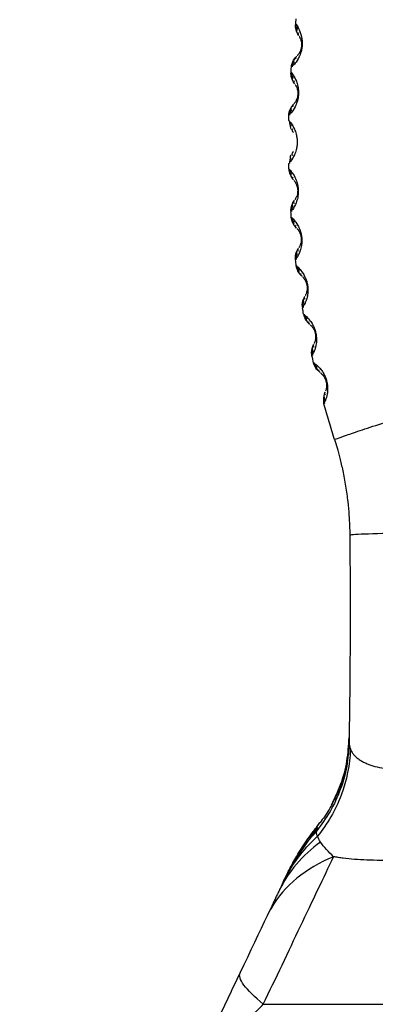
# Model space of a CAD drawing. Header units: millimetres. Extents: x 13 to 546, y 13 to 419.
# Tile 5 of 24: x 192 to 214, y 187 to 247. Entities that reach past the tile are written whole.
import ezdxf

# ---------------------------------------------------------------- set-up
doc = ezdxf.new("R2010")
doc.units = ezdxf.units.MM
doc.header["$LTSCALE"] = 2
doc.linetypes.add('SLD-Solid', pattern=[0])
doc.layers.add('DIMENSIONS', color=140, linetype='SLD-Solid', lineweight=25)
doc.styles.add('SLDTEXTSTYLE0', font='VERDANA.TTF')
doc.dimstyles.new('SLDDIMSTYLE0', dxfattribs={"dimtxt": 4.316016, "dimasz": 6.604, "dimexe": 0, "dimexo": 0.0625, "dimgap": 1.079004, "dimtad": 0, "dimtih": 1, "dimtoh": 1, "dimrnd": 1e-09, "dimzin": 12, "dimdsep": 46, "dimtxsty": 'SLDTEXTSTYLE0', "dimsah": 1, "dimcen": 0.09, "dimadec": 0, "dimazin": 3, "dimtfac": 1, "dimtofl": 0, "dimtmove": 0, "dimatfit": 3, "dimfxl": 0, "dimfrac": 2, "dimtolj": 1, "dimtzin": 12, "dimarcsym": 0})

# ---------------------------------------------------------------- blocks, each defined once
blk = doc.blocks.new('_D')
at = {"layer": 'DIMENSIONS'}
for p, q in [((235.84, 356.299), (169.748, 356.299)), ((176.098, 356.299), (176.098, 251.089)), ((169.686, 243.264), (168.236, 243.264)), ((168.236, 243.264), (168.236, 236.404)), ((182.511, 243.264), (183.96, 243.264)), ((183.96, 243.264), (183.96, 236.404)), ((168.236, 236.404), (169.686, 236.404)), ((183.96, 236.404), (182.511, 236.404)), ((176.098, 148.45), (176.098, 235.438)), ((190.931, 148.45), (169.748, 148.45))]:
    blk.add_line(p, q, dxfattribs=at)
for points in [[(176.098, 356.299), (175.082, 349.695), (177.114, 349.695)], [(176.098, 148.45), (177.114, 155.054), (175.082, 155.054)]]:
    blk.add_solid(points, dxfattribs=at)
at = {"layer": 'DIMENSIONS', "char_height": 4.2333, "attachment_point": 1, "style": 'SLDTEXTSTYLE0'}
for s, insert in [('207.8', (167.89, 249.607)), ('8.18', (169.686, 241.781))]:
    blk.add_mtext(s, dxfattribs=dict(at, insert=insert))
blk = doc.blocks.new('_D_1')
at = {"layer": 'DIMENSIONS'}
for p, q in [((235.84, 356.299), (148.521, 356.299)), ((154.871, 356.299), (154.871, 222.313)), ((146.663, 214.487), (145.213, 214.487)), ((145.213, 214.487), (145.213, 207.627)), ((163.079, 214.487), (164.528, 214.487)), ((164.528, 214.487), (164.528, 207.627)), ((145.213, 207.627), (146.663, 207.627)), ((164.528, 207.627), (163.079, 207.627)), ((154.871, 91.063), (154.871, 206.661)), ((219.392, 91.063), (148.521, 91.063))]:
    blk.add_line(p, q, dxfattribs=at)
for points in [[(154.871, 356.299), (153.855, 349.695), (155.887, 349.695)], [(154.871, 91.063), (155.887, 97.667), (153.855, 97.667)]]:
    blk.add_solid(points, dxfattribs=at)
at = {"layer": 'DIMENSIONS', "char_height": 4.2333, "attachment_point": 1, "style": 'SLDTEXTSTYLE0'}
for s, insert in [('265.2', (146.663, 220.83)), ('10.44', (146.663, 213.004))]:
    blk.add_mtext(s, dxfattribs=dict(at, insert=insert))

msp = doc.modelspace()

# ---------------------------------------------------------------- linework, layer by layer
for p, q in [((208.854, 247.193), (208.856, 247.096)), ((208.613, 244.656), (208.592, 244.562)), ((208.566, 244.221), (208.573, 244.124)), ((208.451, 241.683), (208.435, 241.588)), ((208.628, 240.585), (208.671, 240.529)), ((208.671, 239.334), (208.627, 239.278)), ((208.433, 238.268), (208.448, 238.173)), ((208.567, 235.747), (208.56, 235.65)), ((208.587, 235.287), (208.607, 235.193)), ((208.844, 232.783), (208.843, 232.687)), ((208.89, 232.303), (208.915, 232.21)), ((209.27, 229.823), (209.273, 229.727)), ((209.345, 229.312), (209.374, 229.221)), ((209.848, 226.862), (209.856, 226.767)), ((209.955, 226.326), (209.989, 226.238)), ((210.578, 223.913), (210.591, 223.818)), ((212.109, 202.925), (212.053, 202.363)), ((212.109, 202.925), (212.053, 202.363)), ((212.11, 202.873), (212.066, 202.181)), ((212.053, 202.363), (212.039, 202.223)), ((212.053, 202.363), (212.039, 202.224)), ((210.147, 197.746), (210.311, 197.991)), ((210.154, 197.701), (208.653, 195.514)), ((210.153, 197.701), (208.66, 195.527)), ((208.884, 195.913), (208.422, 195.082)), ((208.417, 195.072), (208.269, 194.762)), ((208.571, 195.351), (208.426, 195.09)), ((208.069, 194.359), (208.295, 194.761)), ((208.069, 194.359), (208.29, 194.753)), ((208.204, 194.642), (208.183, 194.599)), ((207.342, 192.834), (207.058, 192.238))]:
    msp.add_line(p, q)
at = {"flags": 128}
msp.add_lwpolyline([(207.058, 192.238), (206.879, 191.861), (206.687, 191.458), (206.484, 191.033), (206.273, 190.59), (206.056, 190.134), (205.835, 189.67), (205.613, 189.203), (205.391, 188.738)], dxfattribs=at)
for centre, start, end in [((209.384, 238.625), 179.99991, 181.22868), ((209.392, 238.307), 181.53532, 223.42855), ((209.519, 235.705), 179.99971, 184.04825), ((210.222, 229.876), 179.9993, 189.71378), ((210.289, 229.494), 190.0881, 231.52163)]:
    msp.add_arc(centre, 1, start, end)
for points, knots in [([(208.815, 247.211), (208.843, 247.18), (208.886, 247.132), (209.093, 246.748), (209.192, 246.392), (209.221, 246.13), (209.221, 245.955), (209.212, 245.827), (209.196, 245.7), (209.161, 245.529), (209.081, 245.279), (208.916, 244.953), (208.708, 244.701), (208.668, 244.667), (208.649, 244.651)], [0, 0, 0, 0, 0.288129, 0.432274, 0.504278, 0.543, 0.560107, 0.576729, 0.593313, 0.610412, 0.649181, 0.721186, 0.865333, 1, 1, 1, 1]), ([(208.856, 247.096), (208.855, 247.064), (208.854, 246.968), (208.877, 246.868), (208.892, 246.801)], [0, 0, 0, 0, 0.334647, 1, 1, 1, 1]), ([(208.944, 246.929), (208.907, 246.898), (208.836, 246.839), (208.879, 246.725), (208.901, 246.669)], [0, 0, 0, 0, 0.508406, 1, 1, 1, 1]), ([(209.032, 246.447), (209.038, 246.44), (209.049, 246.425), (209.109, 246.303), (209.156, 246.17), (209.177, 246.003), (209.178, 245.918), (209.176, 245.868), (209.173, 245.832), (209.168, 245.796), (209.161, 245.746), (209.143, 245.664), (209.102, 245.542), (209.047, 245.435), (208.992, 245.349), (208.931, 245.273), (208.92, 245.264), (208.914, 245.258)], [0, 0, 0, 0, 0.150926, 0.296593, 0.429411, 0.468163, 0.485375, 0.492734, 0.499704, 0.506695, 0.514085, 0.531343, 0.570192, 0.658714, 0.752741, 0.848979, 1, 1, 1, 1]), ([(209.011, 246.485), (208.989, 246.524), (208.944, 246.605), (208.99, 246.653), (209.013, 246.678)], [0, 0, 0, 0, 0.490813, 1, 1, 1, 1]), ([(208.849, 245.036), (208.831, 245.064), (208.796, 245.121), (208.856, 245.191), (208.885, 245.226)], [0, 0, 0, 0, 0.509162, 1, 1, 1, 1]), ([(208.706, 244.939), (208.678, 244.876), (208.636, 244.782), (208.619, 244.688), (208.613, 244.656)], [0, 0, 0, 0, 0.664245, 1, 1, 1, 1]), ([(208.741, 245.067), (208.709, 245.016), (208.644, 244.913), (208.702, 244.84), (208.732, 244.803)], [0, 0, 0, 0, 0.491616, 1, 1, 1, 1]), ([(208.527, 244.237), (208.556, 244.207), (208.601, 244.162), (208.825, 243.789), (208.941, 243.439), (208.982, 243.179), (208.991, 243.005), (208.988, 242.878), (208.978, 242.753), (208.954, 242.585), (208.887, 242.329), (208.738, 241.996), (208.543, 241.732), (208.505, 241.697), (208.487, 241.68)], [0, 0, 0, 0, 0.2881974, 0.4323755, 0.5043928, 0.5430383, 0.5601676, 0.5768433, 0.5930897, 0.60975, 0.6471842, 0.721119, 0.8652971, 1, 1, 1, 1]), ([(208.573, 244.124), (208.574, 244.092), (208.577, 243.997), (208.605, 243.898), (208.623, 243.832)], [0, 0, 0, 0, 0.3347972, 1, 1, 1, 1]), ([(208.668, 243.962), (208.634, 243.93), (208.565, 243.867), (208.614, 243.756), (208.638, 243.701)], [0, 0, 0, 0, 0.508399, 1, 1, 1, 1]), ([(208.756, 243.523), (208.733, 243.561), (208.684, 243.64), (208.727, 243.69), (208.749, 243.715)], [0, 0, 0, 0, 0.4908222, 1, 1, 1, 1]), ([(208.78, 243.487), (208.786, 243.48), (208.797, 243.466), (208.862, 243.347), (208.916, 243.217), (208.944, 243.052), (208.95, 242.967), (208.95, 242.917), (208.949, 242.881), (208.946, 242.845), (208.941, 242.795), (208.927, 242.712), (208.893, 242.589), (208.844, 242.48), (208.793, 242.392), (208.737, 242.313), (208.726, 242.303), (208.72, 242.297)], [0, 0, 0, 0, 0.150861, 0.296566, 0.42941, 0.468165, 0.485373, 0.492732, 0.499705, 0.506694, 0.514086, 0.53136, 0.570223, 0.658769, 0.752819, 0.849076, 1, 1, 1, 1]), ([(208.667, 242.073), (208.648, 242.1), (208.61, 242.154), (208.666, 242.227), (208.693, 242.263)], [0, 0, 0, 0, 0.5091574, 1, 1, 1, 1]), ([(208.53, 241.969), (208.505, 241.905), (208.468, 241.81), (208.455, 241.715), (208.451, 241.683)], [0, 0, 0, 0, 0.664574, 1, 1, 1, 1]), ([(208.558, 242.098), (208.529, 242.046), (208.469, 241.94), (208.531, 241.871), (208.562, 241.835)], [0, 0, 0, 0, 0.491617, 1, 1, 1, 1]), ([(208.386, 241.26), (208.387, 241.258), (208.388, 241.253), (208.399, 241.241), (208.413, 241.228), (208.431, 241.207), (208.459, 241.174), (208.5, 241.124), (208.534, 241.078), (208.55, 241.056)], [0, 0, 0, 0, 0.164091, 0.302097, 0.414067, 0.499981, 0.673832, 0.840485, 1, 1, 1, 1]), ([(208.437, 241.15), (208.44, 241.118), (208.448, 241.023), (208.48, 240.926), (208.501, 240.862)], [0, 0, 0, 0, 0.334799, 1, 1, 1, 1]), ([(208.465, 241.161), (208.484, 241.142), (208.52, 241.104), (208.705, 240.827), (208.836, 240.487), (208.89, 240.231), (208.906, 240.058), (208.91, 239.931), (208.906, 239.804), (208.889, 239.631), (208.835, 239.376), (208.704, 239.036), (208.519, 238.758), (208.482, 238.721), (208.464, 238.702)], [0, 0, 0, 0, 0.17012, 0.334875, 0.417176, 0.46145, 0.481001, 0.499984, 0.518953, 0.538499, 0.582795, 0.665095, 0.829851, 1, 1, 1, 1]), ([(208.54, 240.993), (208.507, 240.959), (208.442, 240.894), (208.496, 240.785), (208.523, 240.732)], [0, 0, 0, 0, 0.50839, 1, 1, 1, 1]), ([(208.649, 240.56), (208.623, 240.597), (208.572, 240.673), (208.612, 240.725), (208.632, 240.751)], [0, 0, 0, 0, 0.490836, 1, 1, 1, 1]), ([(208.631, 239.112), (208.611, 239.138), (208.571, 239.19), (208.623, 239.266), (208.648, 239.303)], [0, 0, 0, 0, 0.5091611, 1, 1, 1, 1]), ([(208.5, 239.001), (208.48, 238.937), (208.439, 238.807), (208.429, 238.681), (208.425, 238.617)], [0, 0, 0, 0, 0.497395, 1, 1, 1, 1]), ([(208.522, 239.131), (208.495, 239.078), (208.441, 238.97), (208.506, 238.904), (208.539, 238.87)], [0, 0, 0, 0, 0.491612, 1, 1, 1, 1]), ([(208.392, 238.28), (208.424, 238.253), (208.472, 238.212), (208.729, 237.866), (208.876, 237.532), (208.942, 237.281), (208.967, 237.11), (208.978, 236.984), (208.98, 236.857), (208.971, 236.684), (208.93, 236.426), (208.817, 236.082), (208.652, 235.804), (208.619, 235.766), (208.603, 235.747)], [0, 0, 0, 0, 0.288181, 0.432351, 0.504369, 0.543123, 0.560229, 0.57683, 0.593434, 0.610538, 0.649295, 0.721311, 0.865481, 1, 1, 1, 1]), ([(208.448, 238.173), (208.453, 238.141), (208.465, 238.047), (208.502, 237.952), (208.526, 237.889)], [0, 0, 0, 0, 0.335256, 1, 1, 1, 1]), ([(208.558, 238.021), (208.527, 237.986), (208.466, 237.918), (208.525, 237.813), (208.554, 237.761)], [0, 0, 0, 0, 0.508386, 1, 1, 1, 1]), ([(208.687, 237.596), (208.66, 237.632), (208.605, 237.705), (208.642, 237.758), (208.661, 237.785)], [0, 0, 0, 0, 0.490845, 1, 1, 1, 1]), ([(208.714, 237.562), (208.72, 237.556), (208.733, 237.543), (208.808, 237.432), (208.873, 237.309), (208.917, 237.149), (208.931, 237.066), (208.936, 237.017), (208.938, 236.981), (208.94, 236.945), (208.939, 236.895), (208.934, 236.812), (208.912, 236.686), (208.875, 236.573), (208.834, 236.481), (208.786, 236.397), (208.777, 236.386), (208.771, 236.38)], [0, 0, 0, 0, 0.150721, 0.296496, 0.429481, 0.468339, 0.485628, 0.49301, 0.499984, 0.506975, 0.514351, 0.531563, 0.570366, 0.658897, 0.75297, 0.84926, 1, 1, 1, 1]), ([(208.632, 236.166), (208.608, 236.112), (208.56, 236.002), (208.627, 235.94), (208.661, 235.908)], [0, 0, 0, 0, 0.491609, 1, 1, 1, 1]), ([(208.741, 236.153), (208.719, 236.178), (208.677, 236.228), (208.725, 236.306), (208.748, 236.344)], [0, 0, 0, 0, 0.509163, 1, 1, 1, 1]), ([(208.617, 236.036), (208.599, 235.971), (208.572, 235.873), (208.568, 235.778), (208.567, 235.747)], [0, 0, 0, 0, 0.665268, 1, 1, 1, 1]), ([(208.546, 235.297), (208.579, 235.272), (208.629, 235.234), (208.9, 234.901), (209.063, 234.576), (209.141, 234.33), (209.174, 234.161), (209.191, 234.036), (209.199, 233.91), (209.199, 233.737), (209.171, 233.478), (209.076, 233.13), (208.926, 232.845), (208.895, 232.805), (208.88, 232.785)], [0, 0, 0, 0, 0.288199, 0.432379, 0.504403, 0.54317, 0.560276, 0.576868, 0.59348, 0.610586, 0.649337, 0.721357, 0.865535, 1, 1, 1, 1]), ([(208.607, 235.193), (208.613, 235.162), (208.63, 235.069), (208.671, 234.976), (208.698, 234.914)], [0, 0, 0, 0, 0.335442, 1, 1, 1, 1]), ([(208.723, 235.047), (208.694, 235.011), (208.637, 234.94), (208.701, 234.838), (208.732, 234.788)], [0, 0, 0, 0, 0.508379, 1, 1, 1, 1]), ([(208.872, 234.63), (208.844, 234.664), (208.786, 234.735), (208.82, 234.789), (208.837, 234.817)], [0, 0, 0, 0, 0.4908564, 1, 1, 1, 1]), ([(208.9, 234.598), (208.907, 234.592), (208.921, 234.58), (209, 234.473), (209.071, 234.354), (209.123, 234.196), (209.14, 234.115), (209.148, 234.066), (209.152, 234.031), (209.155, 233.995), (209.157, 233.945), (209.156, 233.862), (209.141, 233.735), (209.109, 233.621), (209.073, 233.527), (209.03, 233.442), (209.021, 233.431), (209.016, 233.424)], [0, 0, 0, 0, 0.150646, 0.296463, 0.42952, 0.468425, 0.485749, 0.493141, 0.500117, 0.507109, 0.514478, 0.531668, 0.570447, 0.658977, 0.753068, 0.84938, 1, 1, 1, 1]), ([(208.88, 233.074), (208.865, 233.008), (208.843, 232.909), (208.844, 232.815), (208.844, 232.783)], [0, 0, 0, 0, 0.6656302, 1, 1, 1, 1]), ([(208.888, 233.204), (208.867, 233.149), (208.825, 233.037), (208.895, 232.978), (208.93, 232.949)], [0, 0, 0, 0, 0.491606, 1, 1, 1, 1]), ([(208.997, 233.196), (208.974, 233.22), (208.93, 233.267), (208.974, 233.347), (208.995, 233.387)], [0, 0, 0, 0, 0.509164, 1, 1, 1, 1]), ([(208.849, 232.311), (208.883, 232.287), (208.934, 232.252), (209.22, 231.934), (209.397, 231.62), (209.486, 231.378), (209.528, 231.212), (209.551, 231.088), (209.566, 230.963), (209.575, 230.791), (209.56, 230.532), (209.483, 230.18), (209.348, 229.889), (209.319, 229.847), (209.305, 229.827)], [0, 0, 0, 0, 0.288222, 0.432413, 0.504444, 0.54321, 0.56032, 0.576913, 0.593545, 0.610655, 0.649387, 0.721411, 0.865599, 1, 1, 1, 1]), ([(208.915, 232.21), (208.922, 232.18), (208.944, 232.088), (208.989, 231.998), (209.019, 231.938)], [0, 0, 0, 0, 0.335608, 1, 1, 1, 1]), ([(209.037, 232.071), (209.01, 232.034), (208.957, 231.96), (209.025, 231.862), (209.059, 231.814)], [0, 0, 0, 0, 0.50837, 1, 1, 1, 1]), ([(209.206, 231.663), (209.176, 231.696), (209.115, 231.763), (209.146, 231.819), (209.161, 231.847)], [0, 0, 0, 0, 0.4908688, 1, 1, 1, 1]), ([(209.235, 231.632), (209.242, 231.627), (209.256, 231.615), (209.341, 231.513), (209.416, 231.397), (209.476, 231.244), (209.497, 231.164), (209.507, 231.116), (209.513, 231.081), (209.517, 231.045), (209.522, 230.996), (209.525, 230.913), (209.516, 230.786), (209.491, 230.67), (209.459, 230.575), (209.421, 230.488), (209.413, 230.476), (209.408, 230.469)], [0, 0, 0, 0, 0.150586, 0.296436, 0.429582, 0.468544, 0.485914, 0.493317, 0.500294, 0.5073, 0.514665, 0.531805, 0.570553, 0.659076, 0.753183, 0.849516, 1, 1, 1, 1]), ([(209.292, 230.244), (209.274, 230.188), (209.238, 230.074), (209.31, 230.02), (209.347, 229.992)], [0, 0, 0, 0, 0.491601, 1, 1, 1, 1]), ([(209.291, 230.114), (209.279, 230.048), (209.262, 229.948), (209.268, 229.855), (209.27, 229.823)], [0, 0, 0, 0, 0.66613, 1, 1, 1, 1]), ([(209.401, 230.242), (209.377, 230.265), (209.331, 230.309), (209.37, 230.391), (209.389, 230.431)], [0, 0, 0, 0, 0.509169, 1, 1, 1, 1]), ([(209.304, 229.318), (209.339, 229.296), (209.392, 229.264), (209.691, 228.961), (209.883, 228.657), (209.984, 228.421), (210.034, 228.257), (210.062, 228.135), (210.083, 228.012), (210.101, 227.841), (210.099, 227.582), (210.04, 227.228), (209.922, 226.932), (209.895, 226.889), (209.882, 226.868)], [0, 0, 0, 0, 0.2882276, 0.4324217, 0.5044529, 0.5432362, 0.5603423, 0.576923, 0.5935504, 0.6106606, 0.6494005, 0.721425, 0.8656159, 1, 1, 1, 1]), ([(209.374, 229.221), (209.383, 229.191), (209.41, 229.101), (209.459, 229.013), (209.492, 228.955)], [0, 0, 0, 0, 0.3357489, 1, 1, 1, 1]), ([(209.503, 229.088), (209.478, 229.05), (209.429, 228.975), (209.502, 228.88), (209.538, 228.834)], [0, 0, 0, 0, 0.5083659, 1, 1, 1, 1]), ([(209.691, 228.691), (209.66, 228.722), (209.596, 228.786), (209.624, 228.843), (209.638, 228.872)], [0, 0, 0, 0, 0.4908769, 1, 1, 1, 1]), ([(209.722, 228.661), (209.729, 228.656), (209.743, 228.646), (209.832, 228.548), (209.913, 228.436), (209.98, 228.287), (210.005, 228.208), (210.017, 228.161), (210.025, 228.126), (210.031, 228.091), (210.038, 228.042), (210.046, 227.959), (210.043, 227.832), (210.024, 227.716), (209.997, 227.62), (209.964, 227.531), (209.956, 227.519), (209.952, 227.512)], [0, 0, 0, 0, 0.150451, 0.29636, 0.429548, 0.468526, 0.485894, 0.493301, 0.500284, 0.507274, 0.514635, 0.531806, 0.57057, 0.659131, 0.753271, 0.849636, 1, 1, 1, 1]), ([(209.849, 227.282), (209.834, 227.225), (209.803, 227.11), (209.877, 227.06), (209.915, 227.034)], [0, 0, 0, 0, 0.4916059, 1, 1, 1, 1]), ([(209.853, 227.153), (209.846, 227.086), (209.834, 226.986), (209.844, 226.893), (209.848, 226.862)], [0, 0, 0, 0, 0.666134, 1, 1, 1, 1]), ([(209.956, 227.286), (209.932, 227.307), (209.884, 227.349), (209.918, 227.432), (209.935, 227.473)], [0, 0, 0, 0, 0.509161, 1, 1, 1, 1]), ([(209.914, 226.33), (209.95, 226.31), (210.004, 226.28), (210.316, 225.995), (210.521, 225.702), (210.632, 225.474), (210.69, 225.315), (210.725, 225.195), (210.752, 225.073), (210.778, 224.903), (210.79, 224.644), (210.75, 224.288), (210.648, 223.986), (210.624, 223.941), (210.612, 223.92)], [0, 0, 0, 0, 0.28827, 0.432488, 0.504533, 0.543368, 0.560472, 0.57701, 0.593675, 0.61079, 0.649501, 0.721531, 0.865738, 1, 1, 1, 1]), ([(209.989, 226.238), (209.999, 226.208), (210.03, 226.119), (210.083, 226.034), (210.119, 225.978)], [0, 0, 0, 0, 0.336159, 1, 1, 1, 1]), ([(210.123, 226.111), (210.1, 226.072), (210.056, 225.995), (210.132, 225.904), (210.17, 225.86)], [0, 0, 0, 0, 0.508354, 1, 1, 1, 1]), ([(210.33, 225.725), (210.297, 225.754), (210.23, 225.815), (210.255, 225.873), (210.267, 225.903)], [0, 0, 0, 0, 0.490895, 1, 1, 1, 1]), ([(210.361, 225.697), (210.369, 225.692), (210.384, 225.682), (210.477, 225.59), (210.563, 225.483), (210.636, 225.338), (210.665, 225.262), (210.679, 225.215), (210.689, 225.181), (210.697, 225.147), (210.707, 225.098), (210.718, 225.016), (210.723, 224.888), (210.709, 224.772), (210.688, 224.674), (210.659, 224.584), (210.653, 224.572), (210.649, 224.565)], [0, 0, 0, 0, 0.150372, 0.296354, 0.429743, 0.468904, 0.486423, 0.49388, 0.500877, 0.507876, 0.515203, 0.532235, 0.57083, 0.659296, 0.753439, 0.849833, 1, 1, 1, 1]), ([(211.212, 221.591), (211.211, 221.596), (211.265, 221.62), (211.506, 221.709), (211.692, 221.775), (212.206, 221.951), (212.534, 222.062), (213.33, 222.327), (213.798, 222.482), (214.856, 222.829), (215.446, 223.022), (216.718, 223.435), (217.4, 223.656), (218.817, 224.113), (219.552, 224.35), (221.035, 224.826), (221.783, 225.065), (222.52, 225.301)], [0, 0, 0, 0, 0.125, 0.125, 0.25, 0.25, 0.375, 0.375, 0.5, 0.5, 0.625, 0.625, 0.75, 0.75, 0.875, 0.875, 1, 1, 1, 1]), ([(210.558, 224.33), (210.546, 224.273), (210.521, 224.157), (210.598, 224.111), (210.636, 224.087)], [0, 0, 0, 0, 0.491596, 1, 1, 1, 1]), ([(210.569, 224.202), (210.565, 224.136), (210.558, 224.036), (210.573, 223.944), (210.578, 223.913)], [0, 0, 0, 0, 0.666745, 1, 1, 1, 1]), ([(210.664, 224.34), (210.639, 224.36), (210.589, 224.398), (210.619, 224.483), (210.634, 224.525)], [0, 0, 0, 0, 0.509178, 1, 1, 1, 1]), ([(211.212, 221.591), (211.262, 221.433), (211.366, 221.092), (211.537, 220.471), (211.689, 219.831), (211.811, 219.22), (211.899, 218.716), (211.973, 218.219), (212.048, 217.611), (212.108, 216.932), (212.142, 216.261), (212.15, 215.884), (212.152, 215.707)], [0, 0, 0, 0, 0.125008, 0.250008, 0.375008, 0.437508, 0.500008, 0.562508, 0.625008, 0.750008, 0.875008, 1.000007, 1.000007, 1.000007, 1.000007]), ([(212.152, 215.707), (212.152, 215.718), (212.307, 215.742), (213.222, 215.793), (215.446, 215.86), (218.777, 215.922), (221.799, 215.961), (223.371, 215.978), (224.157, 215.985)], [0, 0, 0, 0, 0.125, 0.25, 0.5, 0.75, 0.875, 1, 1, 1, 1]), ([(211.022, 199.084), (211.224, 199.494), (211.647, 200.349), (212.019, 201.755), (212.083, 202.74), (212.114, 203.229)], [0, 0, 0, 0, 0.316336, 0.660822, 1, 1, 1, 1]), ([(212.109, 202.925), (212.11, 202.95), (212.11, 203), (212.112, 203.082), (212.113, 203.161), (212.114, 203.218), (212.114, 203.225), (212.114, 203.229)], [0, 0, 0, 0, 0.125002, 0.250005, 0.500009, 0.750003, 1, 1, 1, 1]), ([(212.039, 202.223), (212.02, 201.968), (211.964, 201.216), (211.598, 200.01), (210.986, 198.646), (210.391, 197.849), (210.095, 197.454)], [0, 0, 0, 0, 0.146648, 0.43242, 0.718192, 1, 1, 1, 1]), ([(212.081, 202.353), (212.079, 202.345), (212.074, 202.328), (212.042, 202.072), (211.97, 201.641), (211.832, 201.034), (211.595, 200.272), (211.212, 199.377), (210.726, 198.492), (210.296, 197.958), (210.108, 197.726)], [0, 0, 0, 0, 0.0808766, 0.1758987, 0.278793, 0.3954124, 0.5301525, 0.6857711, 0.8633494, 1, 1, 1, 1]), ([(212.191, 202.501), (212.155, 201.556), (211.964, 200.587), (211.271, 198.754), (210.77, 197.892), (210.163, 197.146)], [0, 0, 0, 0, 0.5, 0.5, 1, 1, 1, 1]), ([(212.191, 202.501), (212.205, 202.468), (212.234, 202.402), (212.29, 202.309), (212.354, 202.219), (212.427, 202.134), (212.506, 202.053), (212.593, 201.977), (212.686, 201.905), (212.784, 201.837), (212.887, 201.774), (212.994, 201.715), (213.105, 201.661), (213.218, 201.611), (213.597, 201.462), (214.367, 201.278), (215.75, 201.182), (217.386, 201.268), (218.916, 201.476), (220.215, 201.722), (221.045, 201.902), (221.778, 202.081), (222.446, 202.252), (222.944, 202.387), (223.217, 202.46)], [0, 0, 0, 0, 0.021953, 0.043512, 0.064658, 0.085374, 0.105644, 0.125451, 0.14478, 0.163618, 0.181951, 0.199768, 0.217058, 0.233811, 0.250017, 0.377095, 0.500012, 0.622717, 0.750007, 0.811439, 0.875006, 0.907493, 0.949332, 1, 1, 1, 1]), ([(208.204, 194.642), (208.261, 194.76), (208.383, 195.01), (208.587, 195.399), (208.822, 195.819), (209.094, 196.268), (209.404, 196.744), (209.754, 197.243), (210.013, 197.575), (210.147, 197.746)], [0, 0, 0, 0, 0.107676, 0.227135, 0.358375, 0.501365, 0.656043, 0.822305, 1, 1, 1, 1]), ([(208.29, 194.753), (208.508, 195.167), (209.012, 196.128), (209.702, 196.972), (210.095, 197.454)], [0, 0, 0, 0, 0.430473, 1, 1, 1, 1]), ([(210.095, 197.454), (210.099, 197.476), (210.106, 197.523), (210.12, 197.603), (210.134, 197.68), (210.144, 197.726), (210.146, 197.743), (210.147, 197.745), (210.147, 197.746)], [0, 0, 0, 0, 0.1181125, 0.2499994, 0.5, 0.7500007, 0.882638, 1, 1, 1, 1]), ([(210.163, 197.146), (210.151, 197.175), (210.128, 197.23), (210.106, 197.307), (210.094, 197.382), (210.095, 197.43), (210.095, 197.454)], [0, 0, 0, 0, 0.2625024, 0.4999999, 0.7519413, 1, 1, 1, 1]), ([(210.349, 196.78), (209.792, 196.381), (209.291, 195.926), (208.432, 194.919), (208.073, 194.367), (207.793, 193.78)], [0, 0, 0, 0, 0.5, 0.5, 1, 1, 1, 1]), ([(211.155, 195.877), (211.004, 196.023), (210.854, 196.171), (210.577, 196.474), (210.45, 196.627), (210.349, 196.78)], [0, 0, 0, 0, 0.5, 0.5, 1, 1, 1, 1]), ([(206.82, 186.779), (207.583, 188.381), (208.37, 190.032), (209.857, 193.154), (210.557, 194.623), (211.155, 195.877)], [0, 0, 0, 0, 0.5, 0.5, 1, 1, 1, 1]), ([(211.155, 195.877), (210.298, 195.527), (209.536, 195.081), (208.245, 194.019), (207.715, 193.404), (207.315, 192.721)], [0, 0, 0, 0, 0.5, 0.5, 1, 1, 1, 1]), ([(218.074, 195.818), (217.982, 195.811), (217.798, 195.797), (217.433, 195.769), (216.804, 195.724), (215.594, 195.66), (214.005, 195.629), (212.656, 195.686), (211.854, 195.767), (211.492, 195.819), (211.295, 195.852), (211.201, 195.869), (211.155, 195.877)], [0, 0, 0, 0, 0.031258, 0.062515, 0.125027, 0.250031, 0.499877, 0.749938, 0.874969, 0.937484, 0.968756, 1, 1, 1, 1]), ([(207.793, 193.78), (207.758, 193.707), (207.685, 193.554), (207.593, 193.36), (207.516, 193.197), (207.44, 193.038), (207.381, 192.914), (207.342, 192.834)], [0, 0, 0, 0, 0.240836, 0.499995, 0.614277, 0.749995, 1, 1, 1, 1]), ([(207.994, 194.202), (207.963, 194.136), (207.918, 194.042), (207.849, 193.897), (207.814, 193.824), (207.793, 193.78)], [0, 0, 0, 0, 0.499962, 0.701554, 1, 1, 1, 1]), ([(205.391, 188.738), (205.207, 188.352), (204.839, 187.579), (204.285, 186.415), (203.821, 185.443), (203.45, 184.663), (203.264, 184.273), (203.171, 184.078)], [0, 0, 0, 0, 0.25, 0.5, 0.75, 0.875, 1, 1, 1, 1]), ([(206.82, 186.779), (206.274, 187.23), (205.866, 187.634), (205.382, 188.298), (205.305, 188.558), (205.391, 188.738)], [0, 0, 0, 0, 0.5, 0.5, 1, 1, 1, 1]), ([(200.995, 175.228), (201.018, 175.354), (201.062, 175.603), (201.135, 175.978), (201.212, 176.347), (201.292, 176.709), (201.376, 177.066), (201.463, 177.415), (201.553, 177.757), (201.647, 178.092), (201.743, 178.419), (201.843, 178.738), (201.944, 179.049), (202.048, 179.35), (202.153, 179.643), (202.26, 179.925), (202.367, 180.197), (202.474, 180.457), (202.581, 180.706), (202.686, 180.943), (202.789, 181.167), (202.889, 181.378), (202.986, 181.576), (203.079, 181.76), (203.167, 181.93), (203.25, 182.086), (203.327, 182.229), (203.398, 182.357), (203.462, 182.47), (203.52, 182.57), (203.569, 182.656), (203.612, 182.728), (203.646, 182.785), (203.672, 182.829), (203.903, 183.214), (204.376, 183.939), (205.027, 184.806), (205.646, 185.546), (206.216, 186.175), (206.617, 186.576), (206.82, 186.779)], [0, 0, 0, 0, 0.039082, 0.076888, 0.113398, 0.148587, 0.182427, 0.214907, 0.246011, 0.275722, 0.304038, 0.330967, 0.356512, 0.380693, 0.403546, 0.425106, 0.445416, 0.464531, 0.482507, 0.499393, 0.515238, 0.530084, 0.543964, 0.5569, 0.568906, 0.579983, 0.590128, 0.599334, 0.607587, 0.614875, 0.62118, 0.626488, 0.630785, 0.634059, 0.636301, 0.717409, 0.805485, 0.867871, 0.932821, 1, 1, 1, 1]), ([(206.82, 186.779), (207.86, 186.779), (209.109, 186.779), (211.953, 186.779), (213.547, 186.779), (215.267, 186.779)], [0, 0, 0, 0, 0.5, 0.5, 1, 1, 1, 1])]:
    msp.add_open_spline(points, degree=3, knots=knots)
for points in [[(208.992, 246.511), (208.85, 246.712), (208.785, 246.967), (208.815, 247.211)], [(208.815, 247.211), (208.828, 247.318), (208.841, 247.425), (208.855, 247.531)], [(208.55, 244.552), (208.569, 244.797), (208.683, 245.034), (208.862, 245.203)], [(208.737, 243.549), (208.585, 243.742), (208.509, 243.992), (208.527, 244.237)], [(208.527, 244.237), (208.534, 244.342), (208.542, 244.447), (208.55, 244.552)], [(208.394, 241.576), (208.401, 241.821), (208.502, 242.063), (208.672, 242.24)], [(208.386, 241.26), (208.388, 241.365), (208.391, 241.47), (208.394, 241.576)], [(208.392, 238.28), (208.389, 238.388), (208.387, 238.495), (208.384, 238.603)], [(208.519, 235.705), (208.519, 235.925), (208.594, 236.144), (208.729, 236.318)], [(208.546, 235.297), (208.538, 235.409), (208.529, 235.522), (208.521, 235.634)], [(208.85, 234.652), (208.675, 234.821), (208.565, 235.055), (208.546, 235.297)], [(208.805, 232.669), (208.776, 232.91), (208.838, 233.161), (208.977, 233.36)], [(208.849, 232.311), (208.834, 232.43), (208.819, 232.55), (208.805, 232.669)], [(209.182, 231.684), (209, 231.844), (208.879, 232.071), (208.849, 232.311)], [(209.222, 229.876), (209.222, 230.061), (209.275, 230.246), (209.373, 230.404)], [(209.304, 229.318), (209.281, 229.448), (209.259, 229.577), (209.237, 229.707)], [(209.796, 226.963), (209.796, 227.13), (209.839, 227.298), (209.92, 227.445)], [(209.82, 226.745), (209.804, 226.816), (209.796, 226.889), (209.796, 226.963)], [(209.914, 226.33), (209.882, 226.468), (209.851, 226.607), (209.82, 226.745)], [(210.304, 225.743), (210.11, 225.884), (209.968, 226.096), (209.914, 226.33)], [(210.62, 224.496), (210.557, 224.364), (210.521, 224.212), (210.521, 224.061)], [(210.521, 224.061), (210.521, 223.97), (210.533, 223.88), (210.557, 223.794)], [(211.212, 221.591), (211.154, 221.774), (211.039, 222.139), (210.873, 222.689), (210.712, 223.241), (210.609, 223.61), (210.557, 223.794)], [(212.152, 215.707), (212.166, 214.156), (212.173, 212.604), (212.173, 211.053)], [(212.173, 211.053), (212.173, 208.343), (212.152, 205.634), (212.109, 202.925)], [(212.109, 202.925), (212.107, 202.783), (212.133, 202.642), (212.191, 202.501)], [(207.994, 194.202), (208.514, 195.294), (209.253, 196.296), (210.163, 197.146)], [(210.349, 196.78), (210.268, 196.903), (210.204, 197.025), (210.163, 197.146)], [(207.315, 192.721), (207.222, 192.564), (207.137, 192.402), (207.058, 192.238)], [(207.342, 192.834), (207.333, 192.814), (207.323, 192.774), (207.315, 192.721)]]:
    msp.add_open_spline(points, degree=3)

# ---------------------------------------------------------------- dimensions: what is measured, and where the dimension line sits
at = {"layer": 'DIMENSIONS'}
for base, p1, p2, picture, middle in [((154.871, 356.299), (221.932, 91.063), (238.38, 356.299), '_D_1', (154.871, 214.487)), ((176.098, 148.45), (238.38, 356.299), (193.471, 148.45), '_D', (176.098, 243.264))]:
    dim = msp.add_linear_dim(base=base, p1=p1, p2=p2, angle=90, dimstyle='SLDDIMSTYLE0', dxfattribs=at)
    dim.commit()
    dim.dimension.update_dxf_attribs({"geometry": picture, "text_midpoint": middle, "dimtype": 160})

doc.saveas('drawing.dxf')
